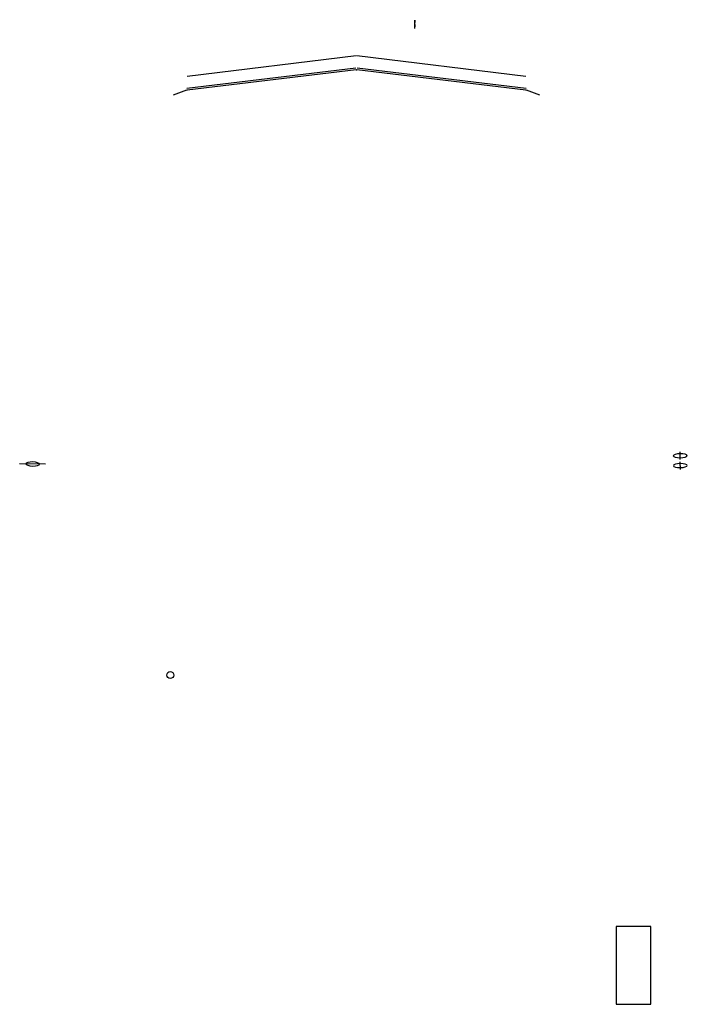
# Model space of a CAD drawing. Header units: millimetres. Extents: x -456 to 314, y -408 to 730.
import ezdxf

# ---------------------------------------------------------------- set-up
doc = ezdxf.new("R2010")
doc.units = ezdxf.units.MM

msp = doc.modelspace()

# ---------------------------------------------------------------- linework, layer by layer
for p, q in [((-67.8, 687.6, 190.7), (-263, 664.1, 198.6)), ((127.9, 664.1, 198.6), (-67.2, 687.6, 190.7)), ((-263.3, 650.6, 150.4), (-68.1, 674.1, 142.5)), ((-67.8, 671.7, 143.3), (-263, 648.3, 151.2)), ((127.9, 648.3, 151.2), (-67.2, 671.7, 143.3)), ((-66.9, 674.1, 142.5), (128.2, 650.6, 150.4)), ((-263.6, 648.1, 151.2), (-279, 642.2, 153.2)), ((144, 642.2, 153.2), (128.6, 648.1, 151.2)), ((306.2, 221.6, -132.3), (306.1, 230.3, -161)), ((-426.4, 216.1, -149.6), (-456.4, 216.7, -149.6)), ((306.4, 210.1, -135.8), (306.3, 218.8, -164.5)), ((272.2, -317.7, -140.3), (232.2, -317.7, -140.3)), ((232.2, -317.7, -140.3), (232.2, -407.7, -140.3)), ((272.2, -317.7, -140.3), (232.2, -317.7, -140.3)), ((232.2, -317.7, -140.3), (232.2, -407.7, -140.3)), ((272.2, -407.7, -140.3), (272.2, -317.7, -140.3)), ((272.2, -407.7, -140.3), (272.2, -317.7, -140.3)), ((232.2, -407.7, -140.3), (272.2, -407.7, -140.3)), ((232.2, -407.7, -140.3), (272.2, -407.7, -140.3))]:
    msp.add_line(p, q)
at = {"extrusion": (0.018231, -0.95716, -0.288984)}
for centre in [(310.4, -204, -168.3), (310.4, -204, -156.3)]:
    msp.add_circle(centre, 8.03, dxfattribs=at)
at = {"extrusion": (-0.018231, -0.95716, -0.288984)}
msp.add_circle((-445.4, -203.3, -155.8), 8.03, dxfattribs=at)
msp.add_circle((-282.5, -27.5, -293.1), 4)
at = {"extrusion": (1, 0, 0)}
for centre in [(725.3, 329.4), (720.2, 300.4)]:
    msp.add_arc(centre, 4, 255.8, 75.8, dxfattribs=at)
at = {"extrusion": (-1.30655e-15, -0.317305, -0.948324)}
for centre, start, end in [((-67.5, -589.1, -349.1), 262.77, 277.23), ((-262.6, -564.3, -349.1), 247.8764, 262.77), ((127.6, -564.3, -349.1), 277.23, 292.1236)]:
    msp.add_arc(centre, 2.5, start, end, dxfattribs=at)

doc.saveas('drawing.dxf')
